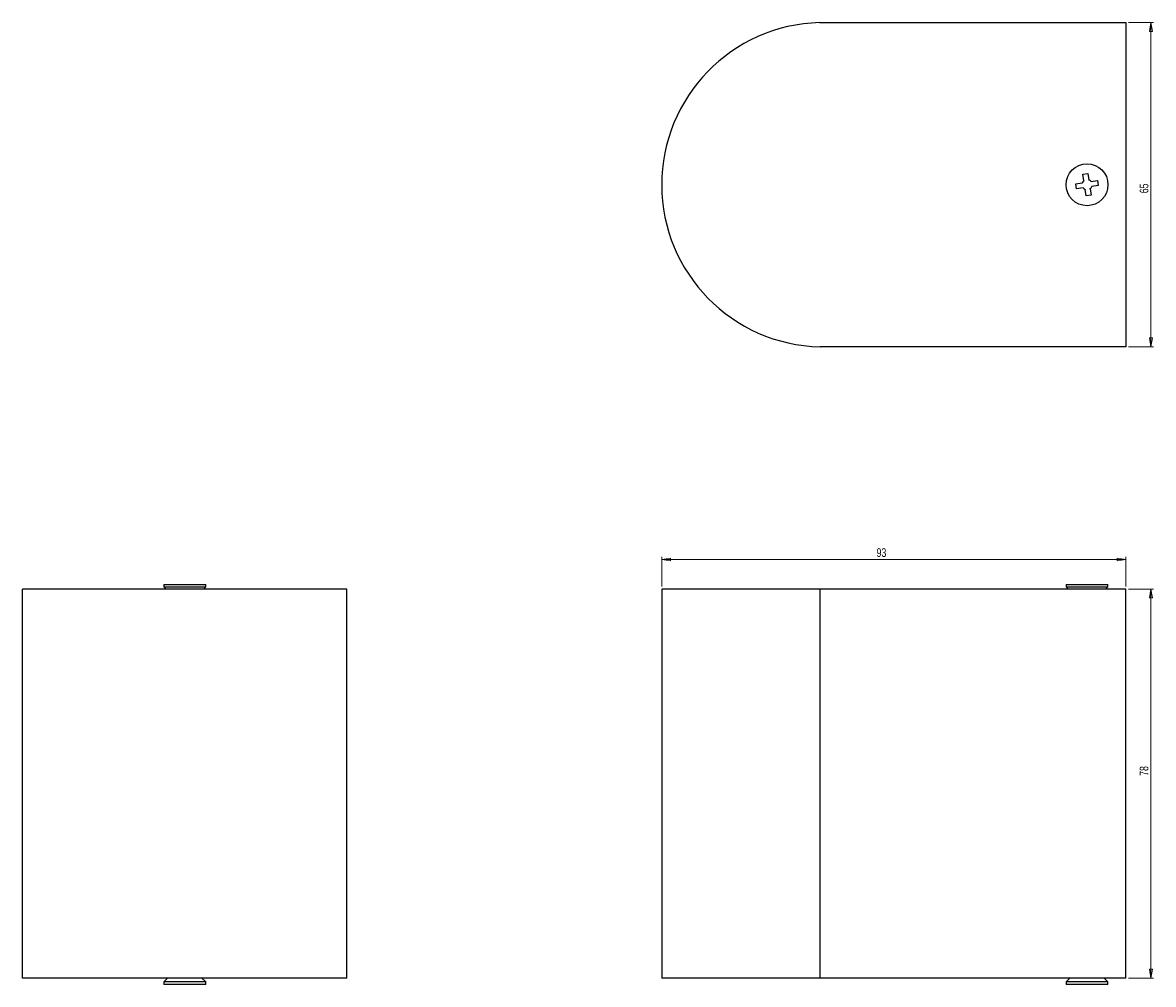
# Model space of a CAD drawing. Header units: millimetres. Extents: x 324 to 778, y 365 to 751.
import ezdxf

# ---------------------------------------------------------------- set-up
doc = ezdxf.new("R2010")
doc.units = ezdxf.units.MM
doc.styles.add('SLDTEXTSTYLE0', font='TXT', dxfattribs={"width": 0.75})
doc.dimstyles.new('SLDDIMSTYLE0', dxfattribs={"dimtxt": 3.5, "dimasz": 3.556, "dimexe": 0, "dimexo": 0.0625, "dimgap": 0.875, "dimtad": 1, "dimdec": 0, "dimlfac": 0.5, "dimrnd": 1e-09, "dimzin": 12, "dimdsep": 46, "dimtxsty": 'SLDTEXTSTYLE0', "dimblk1": 'CLOSED', "dimblk2": 'CLOSED', "dimsah": 1, "dimcen": 0.09, "dimadec": 0, "dimazin": 3, "dimtfac": 1, "dimtdec": 0, "dimtofl": 0, "dimtmove": 0, "dimatfit": 3, "dimldrblk": 'CLOSED', "dimfxl": 0, "dimfrac": 2, "dimtolj": 1, "dimtzin": 12, "dimarcsym": 0})

# ---------------------------------------------------------------- blocks, each defined once
blk = doc.blocks.new('_Closed')
at = {"color": 0, "linetype": 'ByBlock', "lineweight": -2}
for p, q in [((-1, 0.166667), (0, 0)), ((-1, 0.166667), (-1, -0.166667)), ((0, 0), (-1, -0.166667)), ((0, 0), (-1, 0))]:
    blk.add_line(p, q, dxfattribs=at)
blk = doc.blocks.new('_D')
at = {"color": 7, "linetype": 'Continuous', "lineweight": 0}
for p, q in [((580.52, 524.36), (580.52, 536.23)), ((766.63, 535.23), (580.52, 535.23)), ((766.63, 524.36), (766.63, 536.23))]:
    blk.add_line(p, q, dxfattribs=at)
at = {"color": 7, "linetype": 'Continuous', "lineweight": 18, "xscale": 3.556, "yscale": 3.556, "rotation": 180.0000000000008}
blk.add_blockref('_Closed', (580.52, 535.23, 250.14), dxfattribs=at)
at = {"color": 7, "linetype": 'Continuous', "lineweight": 18, "xscale": 3.556, "yscale": 3.556}
blk.add_blockref('_Closed', (766.63, 535.23, 250.14), dxfattribs=at)
at = {"color": 7, "linetype": 'Continuous', "lineweight": 18, "insert": (666.65, 539.74), "char_height": 3.5, "attachment_point": 1, "style": 'SLDTEXTSTYLE0'}
blk.add_mtext('93', dxfattribs=at)
blk = doc.blocks.new('_D_1')
at = {"color": 7, "linetype": 'Continuous', "lineweight": 0}
for p, q in [((767.63, 523.36), (777.63, 523.36)), ((776.63, 367.36), (776.63, 523.36)), ((767.63, 367.36), (777.63, 367.36))]:
    blk.add_line(p, q, dxfattribs=at)
at = {"color": 7, "linetype": 'Continuous', "lineweight": 18, "xscale": 3.556, "yscale": 3.556}
for p, rotation in [((776.63, 523.36, 250.14), 90.00000000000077), ((776.63, 367.36, 250.14), 270.0000000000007)]:
    blk.add_blockref('_Closed', p, dxfattribs=dict(at, rotation=rotation))
at = {"color": 7, "linetype": 'Continuous', "lineweight": 18, "insert": (772.12, 448.48), "char_height": 3.5, "attachment_point": 1, "rotation": 90, "style": 'SLDTEXTSTYLE0'}
blk.add_mtext('78', dxfattribs=at)
blk = doc.blocks.new('_D_2')
at = {"color": 7, "linetype": 'Continuous', "lineweight": 0}
for p, q in [((767.63, 750.5), (777.63, 750.5)), ((776.63, 750.5), (776.63, 620.5)), ((767.63, 620.5), (777.63, 620.5))]:
    blk.add_line(p, q, dxfattribs=at)
at = {"color": 7, "linetype": 'Continuous', "lineweight": 18, "xscale": 3.556, "yscale": 3.556}
for p, rotation in [((776.63, 750.5, -39.54), 90.00000000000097), ((776.63, 620.5, -39.54), 270.000000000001)]:
    blk.add_blockref('_Closed', p, dxfattribs=dict(at, rotation=rotation))
at = {"color": 7, "linetype": 'Continuous', "lineweight": 18, "insert": (772.12, 682.07), "char_height": 3.5, "attachment_point": 1, "rotation": 90, "style": 'SLDTEXTSTYLE0'}
blk.add_mtext('65', dxfattribs=at)

msp = doc.modelspace()

# ---------------------------------------------------------------- linework, layer by layer
at = {"color": 7, "linetype": 'Continuous', "lineweight": 25}
for p, q in [((643.82, 750.5), (766.63, 750.5)), ((766.63, 750.5), (766.63, 620.5)), ((749.34, 689.69), (751.37, 690.01)), ((749.74, 687.1), (749.34, 689.69)), ((751.37, 690.01), (751.77, 687.41)), ((746.52, 685.85), (749.12, 686.25)), ((746.84, 683.81), (746.52, 685.85)), ((752.63, 686.79), (755.22, 687.19)), ((755.53, 685.15), (752.94, 684.75)), ((755.22, 687.19), (755.53, 685.15)), ((749.43, 684.21), (746.84, 683.81)), ((750.68, 681), (750.28, 683.59)), ((752.72, 681.31), (750.68, 681)), ((752.32, 683.9), (752.72, 681.31)), ((766.63, 620.5), (644.02, 620.5)), ((324.3, 367.36), (324.3, 523.36)), ((454.3, 523.36), (324.3, 523.36)), ((380.9, 525.23), (380.9, 524.23)), ((380.9, 525.23), (397.7, 525.23)), ((380.9, 524.23), (381.77, 523.36)), ((380.9, 524.23), (397.7, 524.23)), ((396.83, 523.36), (397.7, 524.23)), ((397.7, 524.23), (397.7, 525.23)), ((454.3, 367.36), (454.3, 523.36)), ((580.52, 523.36), (580.52, 367.36)), ((644.02, 523.36), (580.52, 523.36)), ((644.02, 367.36), (644.02, 523.36)), ((766.63, 523.36), (644.02, 523.36)), ((742.63, 525.23), (742.63, 524.23)), ((742.63, 525.23), (752.31, 525.23)), ((742.63, 524.23), (743.5, 523.36)), ((742.63, 524.23), (752.31, 524.23)), ((752.31, 525.23), (759.43, 525.23)), ((752.31, 524.23), (759.43, 524.23)), ((758.56, 523.36), (759.43, 524.23)), ((759.43, 524.23), (759.43, 525.23)), ((766.63, 367.36), (766.63, 523.36)), ((454.3, 367.36), (324.3, 367.36)), ((382.4, 367.36), (380.9, 365.86)), ((397.7, 365.86), (396.2, 367.36)), ((644.02, 367.36), (580.52, 367.36)), ((766.63, 367.36), (644.02, 367.36)), ((744.13, 367.36), (742.63, 365.86)), ((759.43, 365.86), (757.93, 367.36)), ((380.9, 365.86), (380.9, 364.86)), ((397.7, 365.86), (380.9, 365.86)), ((397.7, 364.86), (380.9, 364.86)), ((397.7, 364.86), (397.7, 365.86)), ((742.63, 365.86), (742.63, 364.86)), ((749.91, 365.86), (742.63, 365.86)), ((749.91, 364.86), (742.63, 364.86)), ((759.43, 365.86), (749.91, 365.86)), ((759.43, 364.86), (749.91, 364.86)), ((759.43, 364.86), (759.43, 365.86))]:
    msp.add_line(p, q, dxfattribs=at)
msp.add_circle((751.03, 685.5), 8.4, dxfattribs=at)
for centre, radius, start, end in [((645.54, 685.5), 65.02, 91.5155, 268.6553), ((751.03, 685.5), 2.05, 128.8892, 158.6645), ((751.03, 685.5), 2.05, 38.8892, 68.6645), ((751.03, 685.5), 2.05, 308.8892, 338.6645), ((751.03, 685.5), 2.05, 218.8892, 248.6645)]:
    msp.add_arc(centre, radius, start, end, dxfattribs=at)
for points, knots in [([(749.27, 686.27), (749.23, 686.27), (749.18, 686.26), (749.13, 686.25), (749.12, 686.25)], [0, 0, 0, 0, 0.65586, 1, 1, 1, 1]), ([(749.74, 687.1), (749.74, 687.08), (749.75, 687.03), (749.76, 686.98), (749.76, 686.95)], [0, 0, 0, 0, 0.3441405, 1, 1, 1, 1]), ([(751.8, 687.26), (751.79, 687.29), (751.79, 687.35), (751.78, 687.4), (751.77, 687.41)], [0, 0, 0, 0, 0.65586, 1, 1, 1, 1]), ([(752.63, 686.79), (752.61, 686.79), (752.56, 686.78), (752.51, 686.77), (752.47, 686.77)], [0, 0, 0, 0, 0.3441405, 1, 1, 1, 1]), ([(752.79, 684.73), (752.82, 684.74), (752.87, 684.74), (752.92, 684.75), (752.94, 684.75)], [0, 0, 0, 0, 0.6558595, 1, 1, 1, 1]), ([(749.43, 684.21), (749.45, 684.21), (749.5, 684.22), (749.55, 684.23), (749.58, 684.24)], [0, 0, 0, 0, 0.34414, 1, 1, 1, 1]), ([(750.26, 683.74), (750.26, 683.71), (750.27, 683.66), (750.28, 683.61), (750.28, 683.59)], [0, 0, 0, 0, 0.6558595, 1, 1, 1, 1]), ([(752.32, 683.9), (752.31, 683.92), (752.31, 683.97), (752.3, 684.02), (752.29, 684.06)], [0, 0, 0, 0, 0.34414, 1, 1, 1, 1])]:
    msp.add_open_spline(points, degree=3, knots=knots, dxfattribs=at)

# ---------------------------------------------------------------- dimensions: what is measured, and where the dimension line sits
at = {"color": 7, "linetype": 'Continuous', "lineweight": 18}
for base, p1, p2, angle, picture, middle in [((776.63, 620.5), (766.63, 750.5), (766.63, 620.5), 90, '_D_2', (776.63, 684.65)), ((580.52, 535.23), (766.63, 523.36), (580.52, 523.36), 0, '_D', (669.23, 535.23)), ((776.63, 523.36), (766.63, 367.36), (766.63, 523.36), 90, '_D_1', (776.63, 451.07))]:
    dim = msp.add_linear_dim(base=base, p1=p1, p2=p2, angle=angle, dimstyle='SLDDIMSTYLE0', dxfattribs=at)
    dim.commit()
    dim.dimension.update_dxf_attribs({"geometry": picture, "text_midpoint": middle, "dimtype": 160})

doc.saveas('drawing.dxf')
